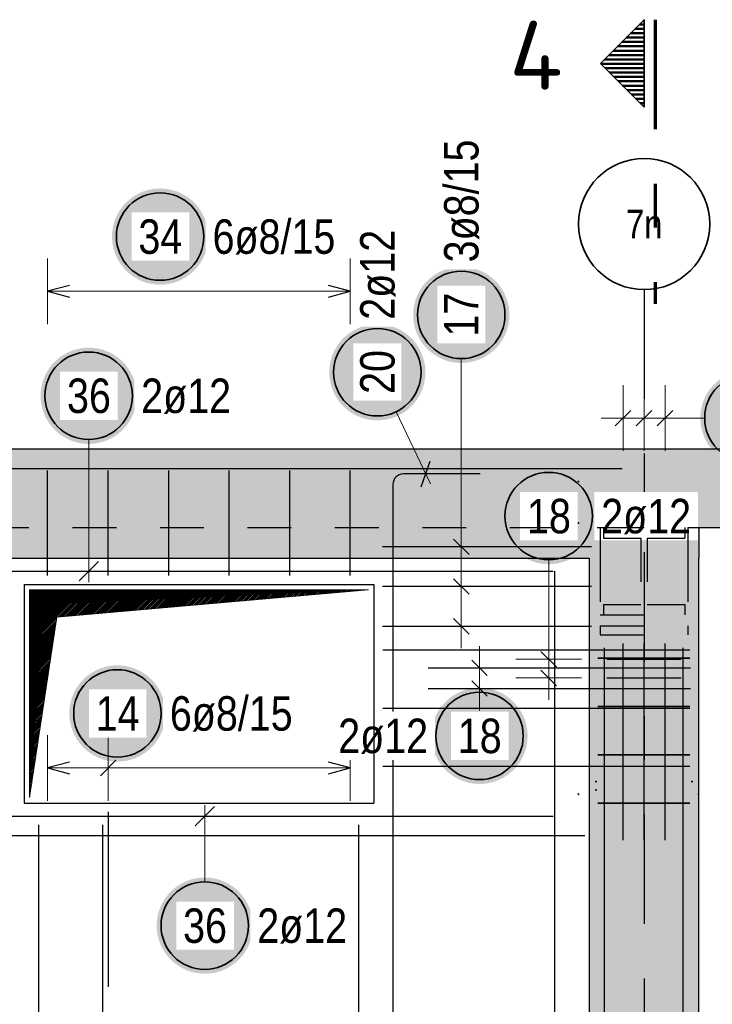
# Model space of a CAD drawing. Header units: millimetres. Extents: x -4.8 to 37.2, y -12 to 28.3.
# Tile 70 of 82: x 25.8 to 27.3, y 17.4 to 19.6. Entities that reach past the tile are written whole.
import ezdxf
from ezdxf.enums import TextEntityAlignment as Align

# ---------------------------------------------------------------- set-up
doc = ezdxf.new("R2010")
doc.units = ezdxf.units.MM
doc.linetypes.add('DASHDOTX2', pattern=[2, 1, -0.5, 0, -0.5])
doc.linetypes.add('HIDDEN', pattern=[0.375, 0.25, -0.125])
doc.layers.add('Achsen', color=7, linetype='Continuous', lineweight=20)
doc.styles.add('Arial Narrow', font='ARIALN.TTF')
doc.styles.add('isocp', font='isocp', dxfattribs={"width": 1.1})

msp = doc.modelspace()

# ---------------------------------------------------------------- hatches: boundary and pattern name
at = {"lineweight": 50}
h = msp.add_hatch(dxfattribs=at)
h.set_pattern_fill('Mau', color=4, scale=0.01, style=0, pattern_type=2)
h.set_pattern_definition([(0, (0, 0), (0, 0.01), [])])
h.paths.add_polyline_path([(27.193221, 19.610908), (27.093221, 19.510908), (27.193221, 19.410908)])
at = {"lineweight": 25, "true_color": 0xffffff}
for points in [[(26.196134, 19.115), (26.196067, 19.118839), (26.195866, 19.122673), (26.195532, 19.126498), (26.195064, 19.130309), (26.194463, 19.134101), (26.19373, 19.13787), (26.192867, 19.141611), (26.191873, 19.14532), (26.19075, 19.148992), (26.1895, 19.152622), (26.188124, 19.156207), (26.186624, 19.159741), (26.185001, 19.163221), (26.183258, 19.166642), (26.181397, 19.17), (26.179419, 19.173291), (26.177328, 19.176511), (26.175126, 19.179656), (26.172815, 19.182723), (26.170399, 19.185707), (26.16788, 19.188604), (26.165261, 19.191412), (26.162547, 19.194127), (26.159738, 19.196746), (26.156841, 19.199265), (26.153857, 19.201681), (26.15079, 19.203992), (26.147645, 19.206194), (26.144425, 19.208285), (26.141134, 19.210263), (26.137776, 19.212124), (26.134355, 19.213867), (26.130875, 19.21549), (26.127341, 19.21699), (26.123756, 19.218366), (26.120126, 19.219616), (26.116454, 19.220739), (26.112746, 19.221733), (26.109004, 19.222596), (26.105235, 19.223329), (26.101443, 19.223929), (26.097632, 19.224397), (26.093807, 19.224732), (26.089973, 19.224933), (26.086134, 19.225), (26.082295, 19.224933), (26.078461, 19.224732), (26.074636, 19.224397), (26.070825, 19.223929), (26.067033, 19.223329), (26.063264, 19.222596), (26.059523, 19.221733), (26.055814, 19.220739), (26.052142, 19.219616), (26.048512, 19.218366), (26.044927, 19.21699), (26.041393, 19.21549), (26.037913, 19.213867), (26.034492, 19.212124), (26.031134, 19.210263), (26.027843, 19.208285), (26.024623, 19.206194), (26.021478, 19.203992), (26.018411, 19.201681), (26.015427, 19.199265), (26.01253, 19.196746), (26.009722, 19.194127), (26.007007, 19.191412), (26.004388, 19.188604), (26.001869, 19.185707), (25.999453, 19.182723), (25.997142, 19.179656), (25.99494, 19.176511), (25.992849, 19.173291), (25.990871, 19.17), (25.98901, 19.166642), (25.987267, 19.163221), (25.985644, 19.159741), (25.984144, 19.156207), (25.982768, 19.152622), (25.981518, 19.148992), (25.980395, 19.14532), (25.979402, 19.141611), (25.978538, 19.13787), (25.977805, 19.134101), (25.977205, 19.130309), (25.976737, 19.126498), (25.976402, 19.122673), (25.976201, 19.118839), (25.976134, 19.115), (25.976201, 19.111161), (25.976402, 19.107327), (25.976737, 19.103502), (25.977205, 19.099691), (25.977805, 19.095899), (25.978538, 19.09213), (25.979402, 19.088389), (25.980395, 19.08468), (25.981518, 19.081008), (25.982768, 19.077378), (25.984144, 19.073793), (25.985644, 19.070259), (25.987267, 19.066779), (25.98901, 19.063358), (25.990871, 19.06), (25.992849, 19.056709), (25.99494, 19.053489), (25.997142, 19.050344), (25.999453, 19.047277), (26.001869, 19.044293), (26.004388, 19.041396), (26.007007, 19.038588), (26.009722, 19.035873), (26.01253, 19.033254), (26.015427, 19.030735), (26.018411, 19.028319), (26.021478, 19.026008), (26.024623, 19.023806), (26.027843, 19.021715), (26.031134, 19.019737), (26.034492, 19.017876), (26.037913, 19.016133), (26.041393, 19.01451), (26.044927, 19.01301), (26.048512, 19.011634), (26.052142, 19.010384), (26.055814, 19.009261), (26.059523, 19.008267), (26.063264, 19.007404), (26.067033, 19.006671), (26.070825, 19.006071), (26.074636, 19.005603), (26.078461, 19.005268), (26.082295, 19.005067), (26.086134, 19.005), (26.089973, 19.005067), (26.093807, 19.005268), (26.097632, 19.005603), (26.101443, 19.006071), (26.105235, 19.006671), (26.109004, 19.007404), (26.112746, 19.008267), (26.116454, 19.009261), (26.120126, 19.010384), (26.123756, 19.011634), (26.127341, 19.01301), (26.130875, 19.01451), (26.134355, 19.016133), (26.137776, 19.017876), (26.141134, 19.019737), (26.144425, 19.021715), (26.147645, 19.023806), (26.15079, 19.026008), (26.153857, 19.028319), (26.156841, 19.030735), (26.159738, 19.033254), (26.162547, 19.035873), (26.165261, 19.038588), (26.16788, 19.041396), (26.170399, 19.044293), (26.172815, 19.047277), (26.175126, 19.050344), (26.177328, 19.053489), (26.179419, 19.056709), (26.181397, 19.06), (26.183258, 19.063358), (26.185001, 19.066779), (26.186624, 19.070259), (26.188124, 19.073793), (26.1895, 19.077378), (26.19075, 19.081008), (26.191873, 19.08468), (26.192867, 19.088389), (26.19373, 19.09213), (26.194463, 19.095899), (26.195064, 19.099691), (26.195532, 19.103502), (26.195866, 19.107327)], [(26.885, 18.935986), (26.884933, 18.939825), (26.884732, 18.94366), (26.884397, 18.947485), (26.883929, 18.951295), (26.883329, 18.955088), (26.882596, 18.958857), (26.881733, 18.962598), (26.880739, 18.966307), (26.879616, 18.969978), (26.878366, 18.973609), (26.87699, 18.977193), (26.87549, 18.980727), (26.873867, 18.984207), (26.872124, 18.987628), (26.870263, 18.990986), (26.868285, 18.994278), (26.866194, 18.997498), (26.863992, 19.000643), (26.861681, 19.003709), (26.859265, 19.006693), (26.856746, 19.009591), (26.854127, 19.012399), (26.851412, 19.015114), (26.848604, 19.017732), (26.845707, 19.020251), (26.842723, 19.022668), (26.839656, 19.024978), (26.836511, 19.027181), (26.833291, 19.029272), (26.83, 19.031249), (26.826642, 19.033111), (26.823221, 19.034854), (26.819741, 19.036476), (26.816207, 19.037977), (26.812622, 19.039353), (26.808992, 19.040603), (26.80532, 19.041725), (26.801611, 19.042719), (26.79787, 19.043583), (26.794101, 19.044315), (26.790309, 19.044916), (26.786498, 19.045384), (26.782673, 19.045718), (26.778839, 19.045919), (26.775, 19.045986), (26.771161, 19.045919), (26.767327, 19.045718), (26.763502, 19.045384), (26.759691, 19.044916), (26.755899, 19.044315), (26.75213, 19.043583), (26.748389, 19.042719), (26.74468, 19.041725), (26.741008, 19.040603), (26.737378, 19.039353), (26.733793, 19.037977), (26.730259, 19.036476), (26.726779, 19.034854), (26.723358, 19.033111), (26.72, 19.031249), (26.716709, 19.029272), (26.713489, 19.027181), (26.710344, 19.024978), (26.707277, 19.022668), (26.704293, 19.020251), (26.701396, 19.017732), (26.698588, 19.015114), (26.695873, 19.012399), (26.693254, 19.009591), (26.690735, 19.006693), (26.688319, 19.003709), (26.686008, 19.000643), (26.683806, 18.997498), (26.681715, 18.994278), (26.679737, 18.990986), (26.677876, 18.987628), (26.676133, 18.984207), (26.67451, 18.980727), (26.67301, 18.977193), (26.671634, 18.973609), (26.670384, 18.969978), (26.669261, 18.966307), (26.668267, 18.962598), (26.667404, 18.958857), (26.666671, 18.955088), (26.666071, 18.951295), (26.665603, 18.947485), (26.665268, 18.94366), (26.665067, 18.939825), (26.665, 18.935986), (26.665067, 18.932147), (26.665268, 18.928313), (26.665603, 18.924488), (26.666071, 18.920677), (26.666671, 18.916885), (26.667404, 18.913116), (26.668267, 18.909375), (26.669261, 18.905666), (26.670384, 18.901995), (26.671634, 18.898364), (26.67301, 18.89478), (26.67451, 18.891245), (26.676133, 18.887766), (26.677876, 18.884345), (26.679737, 18.880986), (26.681715, 18.877695), (26.683806, 18.874475), (26.686008, 18.87133), (26.688319, 18.868264), (26.690735, 18.86528), (26.693254, 18.862382), (26.695873, 18.859574), (26.698588, 18.856859), (26.701396, 18.854241), (26.704293, 18.851722), (26.707277, 18.849305), (26.710344, 18.846995), (26.713489, 18.844792), (26.716709, 18.842701), (26.72, 18.840724), (26.723358, 18.838862), (26.726779, 18.837119), (26.730259, 18.835496), (26.733793, 18.833996), (26.737378, 18.83262), (26.741008, 18.83137), (26.74468, 18.830248), (26.748389, 18.829254), (26.75213, 18.82839), (26.755899, 18.827658), (26.759691, 18.827057), (26.763502, 18.826589), (26.767327, 18.826254), (26.771161, 18.826053), (26.775, 18.825986), (26.778839, 18.826053), (26.782673, 18.826254), (26.786498, 18.826589), (26.790309, 18.827057), (26.794101, 18.827658), (26.79787, 18.82839), (26.801611, 18.829254), (26.80532, 18.830248), (26.808992, 18.83137), (26.812622, 18.83262), (26.816207, 18.833996), (26.819741, 18.835496), (26.823221, 18.837119), (26.826642, 18.838862), (26.83, 18.840724), (26.833291, 18.842701), (26.836511, 18.844792), (26.839656, 18.846995), (26.842723, 18.849305), (26.845707, 18.851722), (26.848604, 18.854241), (26.851412, 18.856859), (26.854127, 18.859574), (26.856746, 18.862382), (26.859265, 18.86528), (26.861681, 18.868264), (26.863992, 18.87133), (26.866194, 18.874475), (26.868285, 18.877695), (26.870263, 18.880986), (26.872124, 18.884345), (26.873867, 18.887766), (26.87549, 18.891245), (26.87699, 18.89478), (26.878366, 18.898364), (26.879616, 18.901995), (26.880739, 18.905666), (26.881733, 18.909375), (26.882596, 18.913116), (26.883329, 18.916885), (26.883929, 18.920677), (26.884397, 18.924488), (26.884732, 18.928313)], [(26.693085, 18.804836), (26.693018, 18.808675), (26.692817, 18.81251), (26.692482, 18.816335), (26.692014, 18.820145), (26.691414, 18.823938), (26.690681, 18.827707), (26.689817, 18.831448), (26.688824, 18.835157), (26.687701, 18.838828), (26.686451, 18.842459), (26.685075, 18.846043), (26.683575, 18.849577), (26.681952, 18.853057), (26.680209, 18.856478), (26.678348, 18.859836), (26.67637, 18.863128), (26.674279, 18.866348), (26.672077, 18.869493), (26.669766, 18.872559), (26.66735, 18.875543), (26.664831, 18.878441), (26.662212, 18.881249), (26.659497, 18.883964), (26.656689, 18.886582), (26.653792, 18.889101), (26.650808, 18.891518), (26.647741, 18.893828), (26.644596, 18.896031), (26.641376, 18.898122), (26.638085, 18.900099), (26.634727, 18.901961), (26.631306, 18.903704), (26.627826, 18.905326), (26.624292, 18.906827), (26.620707, 18.908203), (26.617077, 18.909453), (26.613405, 18.910575), (26.609696, 18.911569), (26.605955, 18.912433), (26.602186, 18.913165), (26.598394, 18.913766), (26.594583, 18.914234), (26.590758, 18.914568), (26.586924, 18.914769), (26.583085, 18.914836), (26.579246, 18.914769), (26.575412, 18.914568), (26.571587, 18.914234), (26.567776, 18.913766), (26.563984, 18.913165), (26.560215, 18.912433), (26.556473, 18.911569), (26.552765, 18.910575), (26.549093, 18.909453), (26.545463, 18.908203), (26.541878, 18.906827), (26.538344, 18.905326), (26.534864, 18.903704), (26.531443, 18.901961), (26.528085, 18.900099), (26.524794, 18.898122), (26.521574, 18.896031), (26.518429, 18.893828), (26.515362, 18.891518), (26.512378, 18.889101), (26.509481, 18.886582), (26.506672, 18.883964), (26.503958, 18.881249), (26.501339, 18.878441), (26.49882, 18.875543), (26.496404, 18.872559), (26.494093, 18.869493), (26.491891, 18.866348), (26.4898, 18.863128), (26.487822, 18.859836), (26.485961, 18.856478), (26.484218, 18.853057), (26.482595, 18.849577), (26.481095, 18.846043), (26.479719, 18.842459), (26.478469, 18.838828), (26.477346, 18.835157), (26.476352, 18.831448), (26.475489, 18.827707), (26.474756, 18.823938), (26.474155, 18.820145), (26.473687, 18.816335), (26.473353, 18.81251), (26.473152, 18.808675), (26.473085, 18.804836), (26.473152, 18.800997), (26.473353, 18.797163), (26.473687, 18.793338), (26.474155, 18.789527), (26.474756, 18.785735), (26.475489, 18.781966), (26.476352, 18.778225), (26.477346, 18.774516), (26.478469, 18.770845), (26.479719, 18.767214), (26.481095, 18.76363), (26.482595, 18.760095), (26.484218, 18.756616), (26.485961, 18.753195), (26.487822, 18.749836), (26.4898, 18.746545), (26.491891, 18.743325), (26.494093, 18.74018), (26.496404, 18.737114), (26.49882, 18.73413), (26.501339, 18.731232), (26.503958, 18.728424), (26.506672, 18.725709), (26.509481, 18.72309), (26.512378, 18.720572), (26.515362, 18.718155), (26.518429, 18.715845), (26.521574, 18.713642), (26.524794, 18.711551), (26.528085, 18.709574), (26.531443, 18.707712), (26.534864, 18.705969), (26.538344, 18.704346), (26.541878, 18.702846), (26.545463, 18.70147), (26.549093, 18.70022), (26.552765, 18.699098), (26.556473, 18.698104), (26.560215, 18.69724), (26.563984, 18.696508), (26.567776, 18.695907), (26.571587, 18.695439), (26.575412, 18.695104), (26.579246, 18.694903), (26.583085, 18.694836), (26.586924, 18.694903), (26.590758, 18.695104), (26.594583, 18.695439), (26.598394, 18.695907), (26.602186, 18.696508), (26.605955, 18.69724), (26.609696, 18.698104), (26.613405, 18.699098), (26.617077, 18.70022), (26.620707, 18.70147), (26.624292, 18.702846), (26.627826, 18.704346), (26.631306, 18.705969), (26.634727, 18.707712), (26.638085, 18.709574), (26.641376, 18.711551), (26.644596, 18.713642), (26.647741, 18.715845), (26.650808, 18.718155), (26.653792, 18.720572), (26.656689, 18.72309), (26.659497, 18.725709), (26.662212, 18.728424), (26.664831, 18.731232), (26.66735, 18.73413), (26.669766, 18.737114), (26.672077, 18.74018), (26.674279, 18.743325), (26.67637, 18.746545), (26.678348, 18.749836), (26.680209, 18.753195), (26.681952, 18.756616), (26.683575, 18.760095), (26.685075, 18.76363), (26.686451, 18.767214), (26.687701, 18.770845), (26.688824, 18.774516), (26.689817, 18.778225), (26.690681, 18.781966), (26.691414, 18.785735), (26.692014, 18.789527), (26.692482, 18.793338), (26.692817, 18.797163)], [(26.032792, 18.751006), (26.032725, 18.754845), (26.032524, 18.75868), (26.032189, 18.762504), (26.031722, 18.766315), (26.031121, 18.770108), (26.030388, 18.773877), (26.029525, 18.777618), (26.028531, 18.781326), (26.027408, 18.784998), (26.026158, 18.788629), (26.024782, 18.792213), (26.023282, 18.795747), (26.021659, 18.799227), (26.019916, 18.802648), (26.018055, 18.806006), (26.016077, 18.809297), (26.013986, 18.812518), (26.011784, 18.815663), (26.009473, 18.818729), (26.007057, 18.821713), (26.004538, 18.824611), (26.001919, 18.827419), (25.999204, 18.830134), (25.996396, 18.832752), (25.993499, 18.835271), (25.990515, 18.837688), (25.987448, 18.839998), (25.984303, 18.8422), (25.981083, 18.844292), (25.977792, 18.846269), (25.974434, 18.848131), (25.971013, 18.849874), (25.967533, 18.851496), (25.963999, 18.852997), (25.960414, 18.854373), (25.956784, 18.855623), (25.953112, 18.856745), (25.949403, 18.857739), (25.945662, 18.858603), (25.941893, 18.859335), (25.938101, 18.859936), (25.93429, 18.860404), (25.930465, 18.860738), (25.926631, 18.860939), (25.922792, 18.861006), (25.918953, 18.860939), (25.915119, 18.860738), (25.911294, 18.860404), (25.907483, 18.859936), (25.903691, 18.859335), (25.899922, 18.858603), (25.896181, 18.857739), (25.892472, 18.856745), (25.8888, 18.855623), (25.88517, 18.854373), (25.881585, 18.852997), (25.878051, 18.851496), (25.874571, 18.849874), (25.87115, 18.848131), (25.867792, 18.846269), (25.864501, 18.844292), (25.861281, 18.8422), (25.858136, 18.839998), (25.855069, 18.837688), (25.852085, 18.835271), (25.849188, 18.832752), (25.84638, 18.830134), (25.843665, 18.827419), (25.841046, 18.824611), (25.838527, 18.821713), (25.836111, 18.818729), (25.8338, 18.815663), (25.831598, 18.812518), (25.829507, 18.809297), (25.827529, 18.806006), (25.825668, 18.802648), (25.823925, 18.799227), (25.822302, 18.795747), (25.820802, 18.792213), (25.819426, 18.788629), (25.818176, 18.784998), (25.817053, 18.781326), (25.81606, 18.777618), (25.815196, 18.773877), (25.814463, 18.770108), (25.813863, 18.766315), (25.813395, 18.762504), (25.81306, 18.75868), (25.812859, 18.754845), (25.812792, 18.751006), (25.812859, 18.747167), (25.81306, 18.743333), (25.813395, 18.739508), (25.813863, 18.735697), (25.814463, 18.731905), (25.815196, 18.728136), (25.81606, 18.724395), (25.817053, 18.720686), (25.818176, 18.717014), (25.819426, 18.713384), (25.820802, 18.7098), (25.822302, 18.706265), (25.823925, 18.702786), (25.825668, 18.699364), (25.827529, 18.696006), (25.829507, 18.692715), (25.831598, 18.689495), (25.8338, 18.68635), (25.836111, 18.683284), (25.838527, 18.6803), (25.841046, 18.677402), (25.843665, 18.674594), (25.84638, 18.671879), (25.849188, 18.66926), (25.852085, 18.666741), (25.855069, 18.664325), (25.858136, 18.662014), (25.861281, 18.659812), (25.864501, 18.657721), (25.867792, 18.655744), (25.87115, 18.653882), (25.874571, 18.652139), (25.878051, 18.650516), (25.881585, 18.649016), (25.88517, 18.64764), (25.8888, 18.64639), (25.892472, 18.645268), (25.896181, 18.644274), (25.899922, 18.64341), (25.903691, 18.642677), (25.907483, 18.642077), (25.911294, 18.641609), (25.915119, 18.641274), (25.918953, 18.641073), (25.922792, 18.641006), (25.926631, 18.641073), (25.930465, 18.641274), (25.93429, 18.641609), (25.938101, 18.642077), (25.941893, 18.642677), (25.945662, 18.64341), (25.949403, 18.644274), (25.953112, 18.645268), (25.956784, 18.64639), (25.960414, 18.64764), (25.963999, 18.649016), (25.967533, 18.650516), (25.971013, 18.652139), (25.974434, 18.653882), (25.977792, 18.655744), (25.981083, 18.657721), (25.984303, 18.659812), (25.987448, 18.662014), (25.990515, 18.664325), (25.993499, 18.666741), (25.996396, 18.66926), (25.999204, 18.671879), (26.001919, 18.674594), (26.004538, 18.677402), (26.007057, 18.6803), (26.009473, 18.683284), (26.011784, 18.68635), (26.013986, 18.689495), (26.016077, 18.692715), (26.018055, 18.696006), (26.019916, 18.699364), (26.021659, 18.702786), (26.023282, 18.706265), (26.024782, 18.7098), (26.026158, 18.713384), (26.027408, 18.717014), (26.028531, 18.720686), (26.029525, 18.724395), (26.030388, 18.728136), (26.031121, 18.731905), (26.031722, 18.735697), (26.032189, 18.739508), (26.032524, 18.743333)], [(27.541733, 18.7), (27.541666, 18.703839), (27.541465, 18.707673), (27.541131, 18.711498), (27.540663, 18.715309), (27.540062, 18.719101), (27.53933, 18.72287), (27.538466, 18.726611), (27.537472, 18.73032), (27.53635, 18.733992), (27.5351, 18.737622), (27.533724, 18.741207), (27.532223, 18.744741), (27.530601, 18.748221), (27.528858, 18.751642), (27.526996, 18.755), (27.525019, 18.758291), (27.522927, 18.761511), (27.520725, 18.764656), (27.518415, 18.767723), (27.515998, 18.770707), (27.513479, 18.773604), (27.510861, 18.776412), (27.508146, 18.779127), (27.505338, 18.781746), (27.50244, 18.784265), (27.499456, 18.786681), (27.49639, 18.788992), (27.493245, 18.791194), (27.490024, 18.793285), (27.486733, 18.795263), (27.483375, 18.797124), (27.479954, 18.798867), (27.476474, 18.80049), (27.47294, 18.80199), (27.469356, 18.803366), (27.465725, 18.804616), (27.462053, 18.805739), (27.458345, 18.806733), (27.454604, 18.807596), (27.450835, 18.808329), (27.447042, 18.808929), (27.443231, 18.809397), (27.439407, 18.809732), (27.435572, 18.809933), (27.431733, 18.81), (27.427894, 18.809933), (27.42406, 18.809732), (27.420235, 18.809397), (27.416424, 18.808929), (27.412632, 18.808329), (27.408863, 18.807596), (27.405122, 18.806733), (27.401413, 18.805739), (27.397741, 18.804616), (27.394111, 18.803366), (27.390527, 18.80199), (27.386992, 18.80049), (27.383512, 18.798867), (27.380091, 18.797124), (27.376733, 18.795263), (27.373442, 18.793285), (27.370222, 18.791194), (27.367077, 18.788992), (27.364011, 18.786681), (27.361027, 18.784265), (27.358129, 18.781746), (27.355321, 18.779127), (27.352606, 18.776412), (27.349987, 18.773604), (27.347468, 18.770707), (27.345052, 18.767723), (27.342741, 18.764656), (27.340539, 18.761511), (27.338448, 18.758291), (27.336471, 18.755), (27.334609, 18.751642), (27.332866, 18.748221), (27.331243, 18.744741), (27.329743, 18.741207), (27.328367, 18.737622), (27.327117, 18.733992), (27.325995, 18.73032), (27.325001, 18.726611), (27.324137, 18.72287), (27.323404, 18.719101), (27.322804, 18.715309), (27.322336, 18.711498), (27.322001, 18.707673), (27.3218, 18.703839), (27.321733, 18.7), (27.3218, 18.696161), (27.322001, 18.692327), (27.322336, 18.688502), (27.322804, 18.684691), (27.323404, 18.680899), (27.324137, 18.67713), (27.325001, 18.673389), (27.325995, 18.66968), (27.327117, 18.666008), (27.328367, 18.662378), (27.329743, 18.658793), (27.331243, 18.655259), (27.332866, 18.651779), (27.334609, 18.648358), (27.336471, 18.645), (27.338448, 18.641709), (27.340539, 18.638489), (27.342741, 18.635344), (27.345052, 18.632277), (27.347468, 18.629293), (27.349987, 18.626396), (27.352606, 18.623588), (27.355321, 18.620873), (27.358129, 18.618254), (27.361027, 18.615735), (27.364011, 18.613319), (27.367077, 18.611008), (27.370222, 18.608806), (27.373442, 18.606715), (27.376733, 18.604737), (27.380091, 18.602876), (27.383512, 18.601133), (27.386992, 18.59951), (27.390527, 18.59801), (27.394111, 18.596634), (27.397741, 18.595384), (27.401413, 18.594261), (27.405122, 18.593267), (27.408863, 18.592404), (27.412632, 18.591671), (27.416424, 18.591071), (27.420235, 18.590603), (27.42406, 18.590268), (27.427894, 18.590067), (27.431733, 18.59), (27.435572, 18.590067), (27.439407, 18.590268), (27.443231, 18.590603), (27.447042, 18.591071), (27.450835, 18.591671), (27.454604, 18.592404), (27.458345, 18.593267), (27.462053, 18.594261), (27.465725, 18.595384), (27.469356, 18.596634), (27.47294, 18.59801), (27.476474, 18.59951), (27.479954, 18.601133), (27.483375, 18.602876), (27.486733, 18.604737), (27.490024, 18.606715), (27.493245, 18.608806), (27.49639, 18.611008), (27.499456, 18.613319), (27.50244, 18.615735), (27.505338, 18.618254), (27.508146, 18.620873), (27.510861, 18.623588), (27.513479, 18.626396), (27.515998, 18.629293), (27.518415, 18.632277), (27.520725, 18.635344), (27.522927, 18.638489), (27.525019, 18.641709), (27.526996, 18.645), (27.528858, 18.648358), (27.530601, 18.651779), (27.532223, 18.655259), (27.533724, 18.658793), (27.5351, 18.662378), (27.53635, 18.666008), (27.537472, 18.66968), (27.538466, 18.673389), (27.53933, 18.67713), (27.540062, 18.680899), (27.540663, 18.684691), (27.541131, 18.688502), (27.541465, 18.692327)], [(27.085, 18.475943), (27.084933, 18.479782), (27.084732, 18.483616), (27.084397, 18.487441), (27.083929, 18.491252), (27.083329, 18.495044), (27.082596, 18.498813), (27.081733, 18.502554), (27.080739, 18.506263), (27.079616, 18.509935), (27.078366, 18.513565), (27.07699, 18.51715), (27.07549, 18.520684), (27.073867, 18.524164), (27.072124, 18.527585), (27.070263, 18.530943), (27.068285, 18.534234), (27.066194, 18.537454), (27.063992, 18.540599), (27.061681, 18.543666), (27.059265, 18.54665), (27.056746, 18.549547), (27.054127, 18.552355), (27.051412, 18.55507), (27.048604, 18.557689), (27.045707, 18.560208), (27.042723, 18.562624), (27.039656, 18.564935), (27.036511, 18.567137), (27.033291, 18.569228), (27.03, 18.571206), (27.026642, 18.573067), (27.023221, 18.57481), (27.019741, 18.576433), (27.016207, 18.577933), (27.012622, 18.579309), (27.008992, 18.580559), (27.00532, 18.581682), (27.001611, 18.582675), (26.99787, 18.583539), (26.994101, 18.584272), (26.990309, 18.584872), (26.986498, 18.58534), (26.982673, 18.585675), (26.978839, 18.585876), (26.975, 18.585943), (26.971161, 18.585876), (26.967327, 18.585675), (26.963502, 18.58534), (26.959691, 18.584872), (26.955899, 18.584272), (26.95213, 18.583539), (26.948389, 18.582675), (26.94468, 18.581682), (26.941008, 18.580559), (26.937378, 18.579309), (26.933793, 18.577933), (26.930259, 18.576433), (26.926779, 18.57481), (26.923358, 18.573067), (26.92, 18.571206), (26.916709, 18.569228), (26.913489, 18.567137), (26.910344, 18.564935), (26.907277, 18.562624), (26.904293, 18.560208), (26.901396, 18.557689), (26.898588, 18.55507), (26.895873, 18.552355), (26.893254, 18.549547), (26.890735, 18.54665), (26.888319, 18.543666), (26.886008, 18.540599), (26.883806, 18.537454), (26.881715, 18.534234), (26.879737, 18.530943), (26.877876, 18.527585), (26.876133, 18.524164), (26.87451, 18.520684), (26.87301, 18.51715), (26.871634, 18.513565), (26.870384, 18.509935), (26.869261, 18.506263), (26.868267, 18.502554), (26.867404, 18.498813), (26.866671, 18.495044), (26.866071, 18.491252), (26.865603, 18.487441), (26.865268, 18.483616), (26.865067, 18.479782), (26.865, 18.475943), (26.865067, 18.472104), (26.865268, 18.46827), (26.865603, 18.464445), (26.866071, 18.460634), (26.866671, 18.456842), (26.867404, 18.453073), (26.868267, 18.449331), (26.869261, 18.445623), (26.870384, 18.441951), (26.871634, 18.438321), (26.87301, 18.434736), (26.87451, 18.431202), (26.876133, 18.427722), (26.877876, 18.424301), (26.879737, 18.420943), (26.881715, 18.417652), (26.883806, 18.414432), (26.886008, 18.411287), (26.888319, 18.40822), (26.890735, 18.405236), (26.893254, 18.402339), (26.895873, 18.39953), (26.898588, 18.396816), (26.901396, 18.394197), (26.904293, 18.391678), (26.907277, 18.389262), (26.910344, 18.386951), (26.913489, 18.384749), (26.916709, 18.382658), (26.92, 18.38068), (26.923358, 18.378819), (26.926779, 18.377076), (26.930259, 18.375453), (26.933793, 18.373953), (26.937378, 18.372577), (26.941008, 18.371327), (26.94468, 18.370204), (26.948389, 18.36921), (26.95213, 18.368347), (26.955899, 18.367614), (26.959691, 18.367013), (26.963502, 18.366545), (26.967327, 18.366211), (26.971161, 18.36601), (26.975, 18.365943), (26.978839, 18.36601), (26.982673, 18.366211), (26.986498, 18.366545), (26.990309, 18.367013), (26.994101, 18.367614), (26.99787, 18.368347), (27.001611, 18.36921), (27.00532, 18.370204), (27.008992, 18.371327), (27.012622, 18.372577), (27.016207, 18.373953), (27.019741, 18.375453), (27.023221, 18.377076), (27.026642, 18.378819), (27.03, 18.38068), (27.033291, 18.382658), (27.036511, 18.384749), (27.039656, 18.386951), (27.042723, 18.389262), (27.045707, 18.391678), (27.048604, 18.394197), (27.051412, 18.396816), (27.054127, 18.39953), (27.056746, 18.402339), (27.059265, 18.405236), (27.061681, 18.40822), (27.063992, 18.411287), (27.066194, 18.414432), (27.068285, 18.417652), (27.070263, 18.420943), (27.072124, 18.424301), (27.073867, 18.427722), (27.07549, 18.431202), (27.07699, 18.434736), (27.078366, 18.438321), (27.079616, 18.441951), (27.080739, 18.445623), (27.081733, 18.449331), (27.082596, 18.453073), (27.083329, 18.456842), (27.083929, 18.460634), (27.084397, 18.464445), (27.084732, 18.46827)], [(26.098455, 18.024655), (26.098388, 18.028494), (26.098187, 18.032328), (26.097853, 18.036153), (26.097385, 18.039964), (26.096784, 18.043756), (26.096052, 18.047525), (26.095188, 18.051266), (26.094194, 18.054975), (26.093072, 18.058647), (26.091821, 18.062277), (26.090446, 18.065862), (26.088945, 18.069396), (26.087323, 18.072876), (26.08558, 18.076297), (26.083718, 18.079655), (26.081741, 18.082946), (26.079649, 18.086166), (26.077447, 18.089311), (26.075136, 18.092378), (26.07272, 18.095362), (26.070201, 18.098259), (26.067583, 18.101067), (26.064868, 18.103782), (26.06206, 18.106401), (26.059162, 18.10892), (26.056178, 18.111336), (26.053112, 18.113647), (26.049967, 18.115849), (26.046746, 18.11794), (26.043455, 18.119918), (26.040097, 18.121779), (26.036676, 18.123522), (26.033196, 18.125145), (26.029662, 18.126645), (26.026078, 18.128021), (26.022447, 18.129271), (26.018775, 18.130394), (26.015067, 18.131387), (26.011326, 18.132251), (26.007557, 18.132984), (26.003764, 18.133584), (25.999953, 18.134052), (25.996129, 18.134387), (25.992294, 18.134588), (25.988455, 18.134655), (25.984616, 18.134588), (25.980782, 18.134387), (25.976957, 18.134052), (25.973146, 18.133584), (25.969354, 18.132984), (25.965585, 18.132251), (25.961844, 18.131387), (25.958135, 18.130394), (25.954463, 18.129271), (25.950833, 18.128021), (25.947249, 18.126645), (25.943714, 18.125145), (25.940234, 18.123522), (25.936813, 18.121779), (25.933455, 18.119918), (25.930164, 18.11794), (25.926944, 18.115849), (25.923799, 18.113647), (25.920733, 18.111336), (25.917749, 18.10892), (25.914851, 18.106401), (25.912043, 18.103782), (25.909328, 18.101067), (25.906709, 18.098259), (25.90419, 18.095362), (25.901774, 18.092378), (25.899463, 18.089311), (25.897261, 18.086166), (25.89517, 18.082946), (25.893193, 18.079655), (25.891331, 18.076297), (25.889588, 18.072876), (25.887965, 18.069396), (25.886465, 18.065862), (25.885089, 18.062277), (25.883839, 18.058647), (25.882717, 18.054975), (25.881723, 18.051266), (25.880859, 18.047525), (25.880126, 18.043756), (25.879526, 18.039964), (25.879058, 18.036153), (25.878723, 18.032328), (25.878522, 18.028494), (25.878455, 18.024655), (25.878522, 18.020816), (25.878723, 18.016982), (25.879058, 18.013157), (25.879526, 18.009346), (25.880126, 18.005554), (25.880859, 18.001785), (25.881723, 17.998043), (25.882717, 17.994335), (25.883839, 17.990663), (25.885089, 17.987033), (25.886465, 17.983448), (25.887965, 17.979914), (25.889588, 17.976434), (25.891331, 17.973013), (25.893193, 17.969655), (25.89517, 17.966364), (25.897261, 17.963144), (25.899463, 17.959998), (25.901774, 17.956932), (25.90419, 17.953948), (25.906709, 17.951051), (25.909328, 17.948242), (25.912043, 17.945527), (25.914851, 17.942909), (25.917749, 17.94039), (25.920733, 17.937974), (25.923799, 17.935663), (25.926944, 17.933461), (25.930164, 17.93137), (25.933455, 17.929392), (25.936813, 17.927531), (25.940234, 17.925788), (25.943714, 17.924165), (25.947249, 17.922665), (25.950833, 17.921289), (25.954463, 17.920039), (25.958135, 17.918916), (25.961844, 17.917922), (25.965585, 17.917059), (25.969354, 17.916326), (25.973146, 17.915725), (25.976957, 17.915257), (25.980782, 17.914923), (25.984616, 17.914722), (25.988455, 17.914655), (25.992294, 17.914722), (25.996129, 17.914923), (25.999953, 17.915257), (26.003764, 17.915725), (26.007557, 17.916326), (26.011326, 17.917059), (26.015067, 17.917922), (26.018775, 17.918916), (26.022447, 17.920039), (26.026078, 17.921289), (26.029662, 17.922665), (26.033196, 17.924165), (26.036676, 17.925788), (26.040097, 17.927531), (26.043455, 17.929392), (26.046746, 17.93137), (26.049967, 17.933461), (26.053112, 17.935663), (26.056178, 17.937974), (26.059162, 17.94039), (26.06206, 17.942909), (26.064868, 17.945527), (26.067583, 17.948242), (26.070201, 17.951051), (26.07272, 17.953948), (26.075136, 17.956932), (26.077447, 17.959998), (26.079649, 17.963144), (26.081741, 17.966364), (26.083718, 17.969655), (26.08558, 17.973013), (26.087323, 17.976434), (26.088945, 17.979914), (26.090446, 17.983448), (26.091821, 17.987033), (26.093072, 17.990663), (26.094194, 17.994335), (26.095188, 17.998043), (26.096052, 18.001785), (26.096784, 18.005554), (26.097385, 18.009346), (26.097853, 18.013157), (26.098187, 18.016982)], [(26.9267, 17.973393), (26.926633, 17.977232), (26.926432, 17.981067), (26.926097, 17.984892), (26.925629, 17.988703), (26.925029, 17.992495), (26.924296, 17.996264), (26.923432, 18.000005), (26.922439, 18.003714), (26.921316, 18.007385), (26.920066, 18.011016), (26.91869, 18.0146), (26.91719, 18.018134), (26.915567, 18.021614), (26.913824, 18.025035), (26.911963, 18.028393), (26.909985, 18.031685), (26.907894, 18.034905), (26.905692, 18.03805), (26.903381, 18.041116), (26.900965, 18.0441), (26.898446, 18.046998), (26.895827, 18.049806), (26.893112, 18.052521), (26.890304, 18.055139), (26.887406, 18.057658), (26.884423, 18.060075), (26.881356, 18.062385), (26.878211, 18.064588), (26.874991, 18.066679), (26.8717, 18.068656), (26.868342, 18.070518), (26.864921, 18.072261), (26.861441, 18.073883), (26.857907, 18.075384), (26.854322, 18.07676), (26.850692, 18.07801), (26.84702, 18.079132), (26.843311, 18.080126), (26.83957, 18.08099), (26.835801, 18.081722), (26.832009, 18.082323), (26.828198, 18.082791), (26.824373, 18.083126), (26.820539, 18.083326), (26.8167, 18.083393), (26.812861, 18.083326), (26.809027, 18.083126), (26.805202, 18.082791), (26.801391, 18.082323), (26.797599, 18.081722), (26.79383, 18.08099), (26.790088, 18.080126), (26.78638, 18.079132), (26.782708, 18.07801), (26.779078, 18.07676), (26.775493, 18.075384), (26.771959, 18.073883), (26.768479, 18.072261), (26.765058, 18.070518), (26.7617, 18.068656), (26.758409, 18.066679), (26.755189, 18.064588), (26.752043, 18.062385), (26.748977, 18.060075), (26.745993, 18.057658), (26.743095, 18.055139), (26.740287, 18.052521), (26.737572, 18.049806), (26.734954, 18.046998), (26.732435, 18.0441), (26.730019, 18.041116), (26.727708, 18.03805), (26.725506, 18.034905), (26.723415, 18.031685), (26.721437, 18.028393), (26.719576, 18.025035), (26.717832, 18.021614), (26.71621, 18.018134), (26.71471, 18.0146), (26.713334, 18.011016), (26.712084, 18.007385), (26.710961, 18.003714), (26.709967, 18.000005), (26.709104, 17.996264), (26.708371, 17.992495), (26.70777, 17.988703), (26.707302, 17.984892), (26.706968, 17.981067), (26.706767, 17.977232), (26.7067, 17.973393), (26.706767, 17.969555), (26.706968, 17.96572), (26.707302, 17.961895), (26.70777, 17.958084), (26.708371, 17.954292), (26.709104, 17.950523), (26.709967, 17.946782), (26.710961, 17.943073), (26.712084, 17.939402), (26.713334, 17.935771), (26.71471, 17.932187), (26.71621, 17.928652), (26.717832, 17.925173), (26.719576, 17.921752), (26.721437, 17.918393), (26.723415, 17.915102), (26.725506, 17.911882), (26.727708, 17.908737), (26.730019, 17.905671), (26.732435, 17.902687), (26.734954, 17.899789), (26.737572, 17.896981), (26.740287, 17.894266), (26.743095, 17.891648), (26.745993, 17.889129), (26.748977, 17.886712), (26.752043, 17.884402), (26.755189, 17.882199), (26.758409, 17.880108), (26.7617, 17.878131), (26.765058, 17.876269), (26.768479, 17.874526), (26.771959, 17.872903), (26.775493, 17.871403), (26.779078, 17.870027), (26.782708, 17.868777), (26.78638, 17.867655), (26.790088, 17.866661), (26.79383, 17.865797), (26.797599, 17.865065), (26.801391, 17.864464), (26.805202, 17.863996), (26.809027, 17.863661), (26.812861, 17.86346), (26.8167, 17.863393), (26.820539, 17.86346), (26.824373, 17.863661), (26.828198, 17.863996), (26.832009, 17.864464), (26.835801, 17.865065), (26.83957, 17.865797), (26.843311, 17.866661), (26.84702, 17.867655), (26.850692, 17.868777), (26.854322, 17.870027), (26.857907, 17.871403), (26.861441, 17.872903), (26.864921, 17.874526), (26.868342, 17.876269), (26.8717, 17.878131), (26.874991, 17.880108), (26.878211, 17.882199), (26.881356, 17.884402), (26.884423, 17.886712), (26.887406, 17.889129), (26.890304, 17.891648), (26.893112, 17.894266), (26.895827, 17.896981), (26.898446, 17.899789), (26.900965, 17.902687), (26.903381, 17.905671), (26.905692, 17.908737), (26.907894, 17.911882), (26.909985, 17.915102), (26.911963, 17.918393), (26.913824, 17.921752), (26.915567, 17.925173), (26.91719, 17.928652), (26.91869, 17.932187), (26.920066, 17.935771), (26.921316, 17.939402), (26.922439, 17.943073), (26.923432, 17.946782), (26.924296, 17.950523), (26.925029, 17.954292), (26.925629, 17.958084), (26.926097, 17.961895), (26.926432, 17.96572)], [(26.298291, 17.539555), (26.298224, 17.543394), (26.298023, 17.547228), (26.297688, 17.551053), (26.29722, 17.554864), (26.296619, 17.558656), (26.295887, 17.562425), (26.295023, 17.566167), (26.294029, 17.569875), (26.292907, 17.573547), (26.291657, 17.577177), (26.290281, 17.580762), (26.288781, 17.584296), (26.287158, 17.587776), (26.285415, 17.591197), (26.283553, 17.594555), (26.281576, 17.597846), (26.279485, 17.601066), (26.277282, 17.604212), (26.274972, 17.607278), (26.272555, 17.610262), (26.270037, 17.61316), (26.267418, 17.615968), (26.264703, 17.618683), (26.261895, 17.621301), (26.258997, 17.62382), (26.256013, 17.626236), (26.252947, 17.628547), (26.249802, 17.630749), (26.246582, 17.63284), (26.243291, 17.634818), (26.239932, 17.636679), (26.236511, 17.638422), (26.233032, 17.640045), (26.229497, 17.641545), (26.225913, 17.642921), (26.222282, 17.644171), (26.218611, 17.645294), (26.214902, 17.646288), (26.211161, 17.647151), (26.207392, 17.647884), (26.2036, 17.648485), (26.199789, 17.648953), (26.195964, 17.649287), (26.19213, 17.649488), (26.188291, 17.649555), (26.184452, 17.649488), (26.180617, 17.649287), (26.176792, 17.648953), (26.172982, 17.648485), (26.169189, 17.647884), (26.16542, 17.647151), (26.161679, 17.646288), (26.15797, 17.645294), (26.154299, 17.644171), (26.150668, 17.642921), (26.147084, 17.641545), (26.14355, 17.640045), (26.14007, 17.638422), (26.136649, 17.636679), (26.133291, 17.634818), (26.129999, 17.63284), (26.126779, 17.630749), (26.123634, 17.628547), (26.120568, 17.626236), (26.117584, 17.62382), (26.114686, 17.621301), (26.111878, 17.618683), (26.109163, 17.615968), (26.106545, 17.61316), (26.104026, 17.610262), (26.101609, 17.607278), (26.099299, 17.604212), (26.097096, 17.601066), (26.095005, 17.597846), (26.093028, 17.594555), (26.091166, 17.591197), (26.089423, 17.587776), (26.087801, 17.584296), (26.0863, 17.580762), (26.084924, 17.577177), (26.083674, 17.573547), (26.082552, 17.569875), (26.081558, 17.566167), (26.080694, 17.562425), (26.079962, 17.558656), (26.079361, 17.554864), (26.078893, 17.551053), (26.078559, 17.547228), (26.078358, 17.543394), (26.078291, 17.539555), (26.078358, 17.535716), (26.078559, 17.531882), (26.078893, 17.528057), (26.079361, 17.524246), (26.079962, 17.520454), (26.080694, 17.516685), (26.081558, 17.512944), (26.082552, 17.509235), (26.083674, 17.505563), (26.084924, 17.501933), (26.0863, 17.498348), (26.087801, 17.494814), (26.089423, 17.491334), (26.091166, 17.487913), (26.093028, 17.484555), (26.095005, 17.481264), (26.097096, 17.478044), (26.099299, 17.474899), (26.101609, 17.471832), (26.104026, 17.468849), (26.106545, 17.465951), (26.109163, 17.463143), (26.111878, 17.460428), (26.114686, 17.457809), (26.117584, 17.45529), (26.120568, 17.452874), (26.123634, 17.450563), (26.126779, 17.448361), (26.129999, 17.44627), (26.133291, 17.444292), (26.136649, 17.442431), (26.14007, 17.440688), (26.14355, 17.439065), (26.147084, 17.437565), (26.150668, 17.436189), (26.154299, 17.434939), (26.15797, 17.433816), (26.161679, 17.432823), (26.16542, 17.431959), (26.169189, 17.431226), (26.172982, 17.430626), (26.176792, 17.430158), (26.180617, 17.429823), (26.184452, 17.429622), (26.188291, 17.429555), (26.19213, 17.429622), (26.195964, 17.429823), (26.199789, 17.430158), (26.2036, 17.430626), (26.207392, 17.431226), (26.211161, 17.431959), (26.214902, 17.432823), (26.218611, 17.433816), (26.222282, 17.434939), (26.225913, 17.436189), (26.229497, 17.437565), (26.233032, 17.439065), (26.236511, 17.440688), (26.239932, 17.442431), (26.243291, 17.444292), (26.246582, 17.44627), (26.249802, 17.448361), (26.252947, 17.450563), (26.256013, 17.452874), (26.258997, 17.45529), (26.261895, 17.457809), (26.264703, 17.460428), (26.267418, 17.463143), (26.270037, 17.465951), (26.272555, 17.468849), (26.274972, 17.471832), (26.277282, 17.474899), (26.279485, 17.478044), (26.281576, 17.481264), (26.283553, 17.484555), (26.285415, 17.487913), (26.287158, 17.491334), (26.288781, 17.494814), (26.290281, 17.498348), (26.291657, 17.501933), (26.292907, 17.505563), (26.294029, 17.509235), (26.295023, 17.512944), (26.295887, 17.516685), (26.296619, 17.520454), (26.29722, 17.524246), (26.297688, 17.528057), (26.298023, 17.531882)]]:
    msp.add_hatch(color=7, dxfattribs=at).paths.add_polyline_path(points)
at = {"lineweight": 13, "true_color": 0xd7ffd7}
for points in [[(27.318017, 18.4498), (27.972588, 18.4498), (27.972588, 18.6298), (23.326866, 18.6298), (23.326866, 18.3798), (27.318017, 18.3798)], [(27.067644, 15.4498), (27.317644, 15.449806), (27.317644, 18.3798), (27.067644, 18.3798)]]:
    msp.add_hatch(color=254, dxfattribs=at).paths.add_polyline_path(points)
at = {"layer": 'Achsen', "lineweight": 13}
h = msp.add_hatch(dxfattribs=at)
h.set_pattern_fill('Mau', color=6, scale=0.01, angle=45, style=0, pattern_type=2)
h.set_pattern_definition([(45, (0, 0), (-0.00183847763, 0.00183847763), [])])
h.paths.add_polyline_path([(25.787422, 17.8323), (25.849922, 18.2448), (26.562422, 18.3073), (25.787422, 18.3073)])

# ---------------------------------------------------------------- linework, layer by layer
at = {"color": 2, "linetype": 'Continuous', "lineweight": 35}
for p, q in [((27.093221, 19.510908), (27.193221, 19.610908)), ((27.193221, 19.410908), (27.193221, 19.610908)), ((27.193221, 19.410908), (27.093221, 19.510908))]:
    msp.add_line(p, q, dxfattribs=at)
at = {"color": 1, "linetype": 'DASHDOTX2', "lineweight": 70, "ltscale": 0.25}
msp.add_line((27.218221, 19.610908), (27.218221, 18.960908), dxfattribs=at)
at = {"color": 5, "linetype": 'Continuous', "lineweight": 18}
for p, q in [((25.828922, 19.065), (25.828922, 18.915)), ((26.520921, 18.915), (26.520921, 19.065)), ((25.828922, 18.99), (26.520921, 18.99)), ((26.775, 18.835986), (26.775, 18.4558)), ((27.145064, 18.625), (27.145064, 18.775)), ((27.193064, 18.625), (27.193064, 18.775)), ((27.241064, 18.625), (27.241064, 18.775)), ((26.62598, 18.714504), (26.704261, 18.549651)), ((27.291064, 18.7), (27.095064, 18.7)), ((27.331733, 18.7), (27.291064, 18.7)), ((25.922792, 18.651006), (25.922792, 18.3248)), ((26.775, 18.1738), (26.775, 18.4558)), ((26.7, 18.4058), (26.85, 18.4058)), ((26.975, 18.375943), (26.975, 18.1988)), ((26.7, 18.3148), (26.85, 18.3148)), ((26.7, 18.2238), (26.85, 18.2238)), ((26.975, 18.1988), (26.975, 18.055806)), ((26.8167, 18.031772), (26.8167, 18.1788)), ((27.05, 18.1488), (26.9, 18.1488)), ((26.7417, 18.1288), (26.8917, 18.1288)), ((27.05, 18.105806), (26.9, 18.105806)), ((26.7417, 18.081772), (26.8917, 18.081772)), ((26.8167, 18.073393), (26.8167, 18.031772)), ((25.828922, 17.975), (25.828922, 17.825)), ((25.967322, 17.825), (25.967322, 17.975)), ((26.520922, 17.825), (26.520922, 17.975)), ((26.520922, 17.9), (25.828922, 17.9)), ((26.188291, 17.639555), (26.188291, 17.8148))]:
    msp.add_line(p, q, dxfattribs=at)
at = {"color": 3, "linetype": 'Continuous', "lineweight": 25}
for p, q in [((25.878922, 19.003397), (25.828922, 18.99)), ((26.520921, 18.99), (26.470921, 19.003397)), ((25.828922, 18.99), (25.878922, 18.976603)), ((26.470921, 18.976603), (26.520921, 18.99)), ((27.127386, 18.682322), (27.162742, 18.717678)), ((27.175386, 18.682322), (27.210742, 18.717678)), ((27.223386, 18.682322), (27.258741, 18.717678)), ((23.326866, 18.6298), (27.972588, 18.6298)), ((26.683055, 18.542795), (26.70402, 18.601674)), ((18.643072, 18.5848), (27.143072, 18.5848)), ((25.828922, 18.3398), (25.828922, 18.5798)), ((25.967322, 18.3398), (25.967322, 18.5798)), ((26.105721, 18.3398), (26.105721, 18.5798)), ((26.244121, 18.3398), (26.244121, 18.5798)), ((26.382521, 18.3398), (26.382521, 18.5798)), ((26.520921, 18.3398), (26.520921, 18.5798)), ((26.818537, 18.572234), (26.642537, 18.572234)), ((26.618537, 18.548234), (26.618537, 17.372234)), ((26.757322, 18.423477), (26.792678, 18.388122)), ((27.073072, 18.4058), (26.594922, 18.4058)), ((23.326866, 18.3798), (27.067644, 18.3798)), ((25.900695, 18.327703), (25.944889, 18.371897)), ((27.067644, 18.3798), (27.067644, 15.4498)), ((27.317644, 18.3798), (27.318017, 18.3798)), ((27.317644, 18.3798), (27.317644, 15.449806)), ((25.405128, 18.3498), (26.985128, 18.3498)), ((26.618922, 15.449806), (26.618922, 18.349806)), ((26.989071, 15.449806), (26.989071, 18.349806)), ((26.757322, 18.332477), (26.792678, 18.297122)), ((25.774922, 18.3198), (26.574922, 18.3198)), ((25.774922, 18.3198), (25.774922, 17.8198)), ((27.073072, 18.3148), (26.594922, 18.3148)), ((26.757322, 18.241477), (26.792678, 18.206122)), ((27.073072, 18.2238), (26.594922, 18.2238)), ((26.595843, 18.1698), (27.297644, 18.1698)), ((27.102644, 15.464806), (27.102644, 18.1748)), ((27.145064, 17.7348), (27.145064, 18.1848)), ((27.193064, 17.7348), (27.193064, 18.1848)), ((27.241064, 17.7348), (27.241064, 18.1848)), ((27.282644, 15.464806), (27.282644, 18.1748)), ((27.282644, 15.464806), (27.282644, 18.1748)), ((26.799022, 18.146477), (26.834378, 18.111122)), ((26.992678, 18.131122), (26.957322, 18.166477)), ((27.107644, 18.1488), (27.277644, 18.1488)), ((26.699072, 18.1288), (27.299072, 18.1288)), ((26.992678, 18.088128), (26.957322, 18.123484)), ((27.107644, 18.105806), (27.277644, 18.105806)), ((26.699072, 18.081772), (27.299072, 18.081772)), ((26.799022, 18.09945), (26.834378, 18.064095)), ((26.595843, 18.0368), (27.297644, 18.0368)), ((25.878922, 17.913397), (25.828922, 17.9)), ((25.828922, 17.9), (25.878922, 17.886603)), ((25.949644, 17.882322), (25.985, 17.917678)), ((26.520922, 17.9), (26.470922, 17.913397)), ((26.470922, 17.886603), (26.520922, 17.9)), ((26.595843, 17.9038), (27.297644, 17.9038)), ((25.774922, 17.8198), (26.574922, 17.8198)), ((26.210388, 17.811897), (26.166193, 17.767703)), ((25.405128, 17.7898), (26.985128, 17.7898)), ((25.967322, 17.7998), (25.967322, 17.3998)), ((25.808922, 15.4798), (25.808922, 17.7698)), ((25.955322, 15.4798), (25.955322, 17.7698)), ((26.540921, 15.4798), (26.540921, 17.7698)), ((16.807644, 17.7458), (27.057644, 17.7458))]:
    msp.add_line(p, q, dxfattribs=at)
at = {"color": 3, "linetype": 'HIDDEN', "lineweight": 25, "ltscale": 0.25}
for p, q in [((27.093072, 18.3798), (27.093072, 18.2248)), ((27.293072, 18.3798), (27.293072, 18.2248)), ((27.100064, 18.2738), (27.185814, 18.2738)), ((27.100064, 18.2738), (27.100064, 18.2498)), ((27.200314, 18.2738), (27.286064, 18.2738)), ((27.286064, 18.2738), (27.286064, 18.2498)), ((27.093072, 18.2498), (27.293072, 18.2498)), ((27.093072, 18.2248), (27.293072, 18.2248)), ((27.093072, 18.2248), (27.093072, 18.2048)), ((27.293072, 18.2248), (27.293072, 18.2048)), ((27.093072, 18.2048), (27.293072, 18.2048))]:
    msp.add_line(p, q, dxfattribs=at)
at = {"color": 2, "linetype": 'HIDDEN', "lineweight": 35}
for p, q in [((27.087644, 18.1508), (27.297644, 18.1508)), ((27.087644, 18.040457), (27.297644, 18.040457)), ((27.087644, 17.930115), (27.297644, 17.930115)), ((27.087644, 17.819773), (27.297644, 17.819773))]:
    msp.add_line(p, q, dxfattribs=at)
at = {"color": 2, "linetype": 'Continuous', "lineweight": 35}
for centre in [(26.086134, 19.115), (26.775, 18.935986), (26.583085, 18.804836), (25.922792, 18.751006), (27.431733, 18.7), (26.975, 18.475943), (25.988455, 18.024655), (26.8167, 17.973393), (26.188291, 17.539555)]:
    msp.add_circle(centre, 0.1, dxfattribs=at)
at = {"color": 9, "linetype": 'Continuous', "lineweight": 0}
for centre in [(27.043072, 18.5548), (27.043072, 18.4598), (27.083072, 17.8688), (27.303072, 17.8688), (27.043072, 17.8398), (27.083072, 17.8498), (27.317644, 17.8398)]:
    msp.add_circle(centre, 0.00111, dxfattribs=at)
at = {"color": 3, "linetype": 'Continuous', "lineweight": 25}
msp.add_arc((26.642537, 18.548234), 0.024, 90, 180, dxfattribs=at)
at = {"layer": 'Achsen', "color": 3, "linetype": 'DASHDOTX2', "lineweight": 25, "ltscale": 0.25}
msp.add_line((27.193468, 18.99368), (27.193468, 15.324806), dxfattribs=at)
at = {"layer": 'Achsen', "color": 6, "linetype": 'Continuous', "lineweight": 13}
for p, q in [((25.787422, 17.8323), (25.787422, 18.3073)), ((25.787422, 18.3073), (26.562422, 18.3073)), ((25.849922, 18.2448), (26.562422, 18.3073)), ((25.787422, 17.8323), (25.849922, 18.2448))]:
    msp.add_line(p, q, dxfattribs=at)
at = {"layer": 'Achsen', "color": 2, "linetype": 'Continuous', "lineweight": 35}
msp.add_circle((27.193468, 19.14368), 0.15, dxfattribs=at)

# ---------------------------------------------------------------- texts
at = {"color": 2, "lineweight": 35, "style": 'isocp', "width": 1.15}
msp.add_text('4', height=0.1575, dxfattribs=at).set_placement((26.945878, 19.450691), align=Align.CENTER)
at = {"color": 2, "lineweight": 35, "char_height": 0.07875, "attachment_point": 1, "rotation": 90, "line_spacing_factor": 0.9, "style": 'Arial Narrow', "bg_fill": 3, "box_fill_scale": 1.2, "bg_fill_color": 256, "bg_fill_true_color": 13158600, "bg_fill_transparency": 0}
for s, insert in [('3ø8/15', (26.735625, 19.055986)), ('2ø12', (26.54371, 18.924836))]:
    msp.add_mtext(s, dxfattribs=dict(at, insert=insert))
at = {"color": 2, "lineweight": 35, "insert": (26.042792, 18.790381), "char_height": 0.07875, "attachment_point": 1, "line_spacing_factor": 0.9, "style": 'Arial Narrow', "bg_fill": 3, "box_fill_scale": 1.2, "bg_fill_color": 256, "bg_fill_true_color": 13158600, "bg_fill_transparency": 0}
msp.add_mtext('2ø12', dxfattribs=at)
at = {"layer": 'Achsen', "color": 3, "lineweight": 25, "style": 'Arial Narrow'}
msp.add_text('7n', height=0.065, dxfattribs=at).set_placement((27.193468, 19.14368), align=Align.MIDDLE_CENTER)

# ---------------------------------------------------------------- next in the draw order: texts
at = {"color": 2, "lineweight": 35, "char_height": 0.07875, "attachment_point": 1, "line_spacing_factor": 0.9, "style": 'Arial Narrow', "bg_fill": 3, "box_fill_scale": 1.2, "bg_fill_color": 256, "bg_fill_true_color": 13158600, "bg_fill_transparency": 0}
for s, insert in [('6ø8/15', (26.206134, 19.154375)), ('34', (26.036522, 19.154375)), ('36', (25.87318, 18.790381)), ('18', (26.925388, 18.515318)), ('2ø12', (27.095, 18.515318)), ('14', (25.938843, 18.06403)), ('6ø8/15', (26.108455, 18.06403)), ('2ø12', (26.493525, 18.012768)), ('18', (26.767087, 18.012768)), ('36', (26.138678, 17.57893)), ('2ø12', (26.308291, 17.57893))]:
    msp.add_mtext(s, dxfattribs=dict(at, insert=insert))
at = {"color": 2, "lineweight": 35, "char_height": 0.07875, "attachment_point": 1, "rotation": 90, "line_spacing_factor": 0.9, "style": 'Arial Narrow', "bg_fill": 3, "box_fill_scale": 1.2, "bg_fill_color": 256, "bg_fill_true_color": 13158600, "bg_fill_transparency": 0}
for s, insert in [('17', (26.735625, 18.886374)), ('20', (26.54371, 18.755224))]:
    msp.add_mtext(s, dxfattribs=dict(at, insert=insert))

# ---------------------------------------------------------------- next in the draw order: linework, layer by layer
at = {"color": 3, "linetype": 'HIDDEN', "lineweight": 25, "ltscale": 0.25}
for p, q in [((22.686056, 18.4498), (27.093072, 18.4498)), ((27.093072, 18.4498), (27.293072, 18.4498)), ((27.093072, 18.4498), (27.093072, 18.3798)), ((27.100064, 18.4498), (27.100064, 18.4258)), ((27.286064, 18.4498), (27.286064, 18.4258)), ((27.293072, 18.4498), (27.318017, 18.4498)), ((27.293072, 18.4498), (27.293072, 18.3798)), ((27.100064, 18.4258), (27.185814, 18.4258)), ((27.185814, 18.4258), (27.185814, 18.2738)), ((27.200314, 18.4258), (27.286064, 18.4258)), ((27.200314, 18.4258), (27.200314, 18.2738))]:
    msp.add_line(p, q, dxfattribs=at)
at = {"color": 3, "linetype": 'Continuous', "lineweight": 25}
for p, q in [((27.318017, 18.4498), (27.972588, 18.4498)), ((27.318017, 18.4498), (27.318017, 18.3798)), ((26.574922, 18.3198), (26.574922, 17.8198))]:
    msp.add_line(p, q, dxfattribs=at)

doc.saveas('drawing.dxf')
